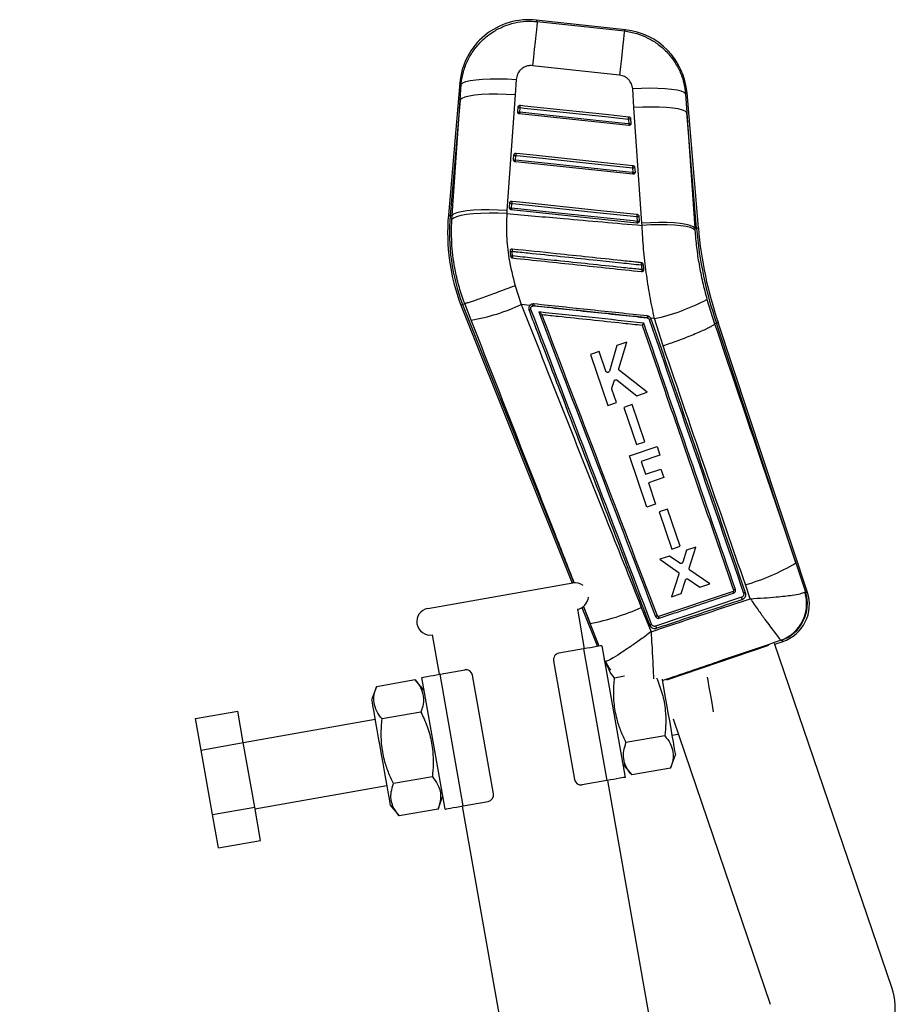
# Model space of a CAD drawing. Extents: x 29 to 520, y 22 to 419.
# Tile 5 of 14: x 307 to 385, y 147 to 236. Entities that reach past the tile are written whole.
import ezdxf

# ---------------------------------------------------------------- set-up
doc = ezdxf.new("R2010")
doc.units = 0
doc.header["$LTSCALE"] = 1.5
doc.layers.get('0').update_dxf_attribs({"linetype": 'CONTINUOUS'})
doc.styles.add('SLDTEXTSTYLE0', font='TXT', dxfattribs={"width": 0.75})
doc.dimstyles.new('SLDDIMSTYLE5', dxfattribs={"dimtxt": 5.25, "dimasz": 4.953, "dimexe": 0, "dimexo": 0.0625, "dimgap": 1.3125, "dimtad": 1, "dimdec": 4, "dimlfac": 2.5, "dimzin": 12, "dimtxsty": 'SLDTEXTSTYLE0', "dimsah": 1, "dimcen": 0.09, "dimazin": 3, "dimtfac": 1, "dimtofl": 0, "dimtmove": 0, "dimatfit": 3, "dimtolj": 1, "dimtzin": 12})

# ---------------------------------------------------------------- blocks, each defined once
blk = doc.blocks.new('_D_9')
at = {"color": 179, "linetype": 'CONTINUOUS'}
blk.add_line((341.671, 78.29), (307.177, 78.29), dxfattribs=at)
blk.add_arc((361.833, 78.29), 53.156, 100, 180, dxfattribs=at)
for points in [[(352.603, 130.639), (347.603, 130.297), (347.937, 128.81)], [(308.677, 78.29), (309.668, 83.203), (308.146, 83.273)]]:
    blk.add_solid(points, dxfattribs=at)
at = {"color": 179, "linetype": 'CONTINUOUS', "insert": (306.799, 103.131, 0.06), "char_height": 5.25, "attachment_point": 1, "rotation": 58.65559, "style": 'SLDTEXTSTYLE0'}
blk.add_mtext('80°', dxfattribs=at)

msp = doc.modelspace()

# ---------------------------------------------------------------- linework, layer by layer
at = {"color": 7, "linetype": 'CONTINUOUS'}
for p, q in [((361.142924, 234.714274), (353.137435, 235.584534)), ((360.61648, 230.643512), (352.794303, 231.492422)), ((346.277273, 229.942677), (345.2536, 218.068958)), ((346.309747, 228.42537), (346.405119, 229.809926)), ((351.33616, 230.258016), (351.237872, 228.873835)), ((351.237872, 228.873835), (350.507615, 218.489734)), ((361.904458, 227.733977), (361.78908, 229.413594)), ((366.535754, 228.952692), (366.648182, 227.272932)), ((367.678812, 216.934616), (366.661656, 229.058192)), ((346.309747, 228.42537), (345.415683, 218.054984)), ((345.580364, 218.040786), (346.309747, 228.42537)), ((351.473949, 227.344797), (351.474579, 227.357126)), ((351.474579, 227.357126), (351.511038, 227.780012)), ((351.653159, 227.309383), (351.637365, 227.160154)), ((361.432673, 226.12179), (351.637365, 227.160154)), ((351.653159, 227.309383), (351.689616, 227.732269)), ((362.609827, 217.368115), (361.904458, 227.733977)), ((366.648182, 227.272932), (367.354503, 216.90741)), ((367.516698, 216.921018), (366.648182, 227.272932)), ((361.412335, 226.701559), (361.448463, 226.270975)), ((361.448463, 226.270975), (361.432673, 226.12179)), ((361.597774, 226.747719), (361.6339, 226.317135)), ((361.6339, 226.317135), (361.63111, 226.267774)), ((351.103522, 223.048095), (351.104154, 223.060514)), ((351.104154, 223.060514), (351.140613, 223.4834)), ((361.799713, 221.747009), (351.26694, 222.863541)), ((351.282749, 223.012761), (351.319206, 223.435647)), ((361.779392, 222.326777), (361.815519, 221.896193)), ((361.964815, 222.372938), (362.000941, 221.942354)), ((362.000941, 221.942354), (361.998168, 221.893082)), ((350.733729, 218.763901), (350.770188, 219.186787)), ((350.912335, 218.716149), (350.948792, 219.139035)), ((350.507615, 218.489734), (350.491797, 218.226985)), ((350.733096, 218.75142), (350.733729, 218.763901)), ((362.166754, 217.372219), (350.896515, 218.566928)), ((345.415683, 218.054984), (345.580364, 218.040786)), ((345.557157, 217.680753), (345.580364, 218.040786)), ((362.146444, 217.951996), (362.182571, 217.521412)), ((362.331856, 217.998148), (362.367981, 217.567564)), ((362.367981, 217.567564), (362.365222, 217.518354)), ((362.624453, 217.161093), (362.609827, 217.368115)), ((367.516698, 216.921018), (367.354503, 216.90741)), ((367.354503, 216.90741), (367.367014, 216.724984)), ((350.783841, 214.871488), (350.784169, 214.833097)), ((350.784169, 214.833097), (350.839575, 214.399062)), ((362.788166, 213.166801), (362.789774, 213.222502)), ((351.243101, 211.751006), (351.787083, 210.050942)), ((368.449337, 210.511933), (369.135802, 208.329848)), ((346.376684, 210.010074), (346.528266, 210.069154)), ((346.376684, 210.010074), (356.351744, 185.065378)), ((346.528266, 210.069154), (346.718322, 210.143218)), ((346.718537, 210.143263), (346.718322, 210.143218)), ((347.302819, 208.662442), (346.718537, 210.143263)), ((352.566495, 209.969188), (351.787083, 210.050942)), ((352.833489, 209.941186), (352.913478, 209.945906)), ((353.641274, 209.164614), (353.64151, 209.163998)), ((363.074323, 208.871583), (363.119024, 208.862589)), ((363.743448, 208.797071), (363.413653, 208.831672)), ((363.450951, 208.751536), (363.413653, 208.831672)), ((364.520915, 206.342251), (363.743448, 208.797071)), ((369.135802, 208.329848), (369.135551, 208.329607)), ((369.299271, 208.384691), (369.135802, 208.329848)), ((369.299271, 208.384691), (369.453509, 208.43643)), ((376.412144, 186.872096), (369.299271, 208.384691)), ((377.463901, 184.209333), (369.453509, 208.43643)), ((360.369506, 206.382761), (359.694107, 204.086969)), ((361.259674, 206.685824), (360.369506, 206.382761)), ((360.542396, 204.30852), (361.259674, 206.685824)), ((358.778576, 205.841107), (357.99855, 205.575542)), ((357.99855, 205.575542), (359.558228, 200.991468)), ((359.377617, 204.080514), (358.778576, 205.841107)), ((363.095664, 202.195762), (360.599459, 204.129894)), ((360.387939, 203.276683), (362.169473, 201.88045)), ((359.928221, 202.560694), (360.12597, 203.195394)), ((360.338317, 201.257042), (359.929551, 202.458386)), ((362.169473, 201.88045), (363.095664, 202.195762)), ((359.558228, 200.991468), (360.338317, 201.257042)), ((361.729053, 201.077298), (360.983268, 200.823391)), ((360.983268, 200.823391), (362.117454, 197.489933)), ((362.863291, 197.743849), (361.729053, 201.077298)), ((361.504621, 196.469773), (363.971499, 197.309367)), ((362.117454, 197.489933), (362.863291, 197.743849)), ((363.971499, 197.309367), (364.234443, 196.536792)), ((363.064759, 191.885806), (361.504621, 196.469773)), ((364.234443, 196.536792), (362.547679, 195.962701)), ((362.547679, 195.962701), (362.936136, 194.82135)), ((362.936136, 194.82135), (364.324387, 195.293839)), ((364.324387, 195.293839), (364.584026, 194.530965)), ((364.584026, 194.530965), (363.195774, 194.058485)), ((363.195774, 194.058485), (363.844872, 192.151318)), ((363.844872, 192.151318), (363.064759, 191.885806)), ((364.918795, 191.705249), (364.173006, 191.451342)), ((364.173006, 191.451342), (365.307219, 188.117848)), ((366.053063, 188.371764), (364.918795, 191.705249)), ((365.307219, 188.117848), (366.053063, 188.371764)), ((367.458038, 188.291467), (366.619448, 188.005973)), ((366.863097, 186.411578), (367.458038, 188.291467)), ((365.090907, 187.485589), (364.234738, 187.194104)), ((366.019407, 186.849127), (365.090907, 187.485589)), ((366.619448, 188.005973), (366.27159, 186.934216)), ((364.234738, 187.194104), (365.863485, 186.051787)), ((376.412144, 186.872096), (377.291582, 184.286169)), ((365.925987, 185.865159), (365.266677, 183.825777)), ((368.712159, 184.998743), (366.92713, 186.225487)), ((343.408321, 182.783104), (356.407784, 185.075257)), ((366.139156, 184.122796), (366.520178, 185.326795)), ((366.774542, 185.412894), (367.80521, 184.689985)), ((367.80521, 184.689985), (368.712159, 184.998743)), ((372.339277, 183.660437), (371.899748, 184.925027)), ((370.787875, 184.316067), (364.113208, 182.07155)), ((365.266677, 183.825777), (366.139156, 184.122796)), ((370.838965, 184.420995), (370.842041, 184.409229)), ((371.92, 184.177379), (371.912727, 184.200482)), ((377.237482, 184.247671), (377.291582, 184.286169)), ((371.554961, 183.78845), (363.848418, 181.194812)), ((356.82454, 182.711721), (357.449673, 179.166413)), ((357.232177, 182.863673), (358.627606, 179.374115)), ((362.562428, 182.883946), (363.436977, 180.692353)), ((364.010166, 182.119695), (364.010271, 182.119427)), ((344.450211, 176.874256), (343.825077, 180.419564)), ((359.015517, 179.442515), (361.099295, 167.624823)), ((373.967885, 179.464724), (364.834974, 176.35637)), ((385.026168, 148.76209), (374.513569, 179.650011)), ((374.537865, 179.57862), (375.286521, 179.833425)), ((375.121309, 179.92454), (375.099945, 179.930619)), ((357.390585, 179.155993), (355.174767, 178.765285)), ((357.390585, 179.155993), (359.474363, 167.338301)), ((354.688071, 178.070212), (356.563472, 167.434288)), ((359.320863, 178.007306), (359.360735, 178.011548)), ((344.509299, 176.884676), (346.725117, 177.275384)), ((346.593078, 165.066984), (344.509299, 176.884676)), ((349.295591, 166.152764), (347.42019, 176.788689)), ((342.284479, 176.379643), (338.795736, 175.764483)), ((343.092744, 175.41639), (342.284479, 176.379643)), ((344.968144, 164.780466), (342.884366, 176.598158)), ((361.040665, 176.696953), (360.165269, 176.542596)), ((338.795736, 175.764483), (338.365667, 174.582876)), ((322.577326, 172.904086), (326.358988, 173.570896)), ((326.857157, 170.745632), (326.358988, 173.570896)), ((342.795784, 173.479889), (339.307041, 172.864729)), ((323.075497, 170.078821), (322.577326, 172.904086)), ((338.678234, 172.810222), (326.860541, 170.726445)), ((365.411707, 172.873048), (374.12871, 147.260916)), ((365.305428, 171.412755), (365.874558, 171.51311)), ((323.075497, 170.078821), (326.857157, 170.745632)), ((327.879655, 164.946758), (326.857157, 170.745632)), ((364.676621, 171.358248), (361.187878, 170.743092)), ((324.097993, 164.279948), (323.075497, 170.078821)), ((360.890918, 168.806591), (361.699183, 167.843338)), ((365.187926, 168.458499), (365.617995, 169.640101)), ((365.187926, 168.458499), (361.699183, 167.843338)), ((343.818393, 167.680381), (340.32965, 167.065221)), ((359.474363, 167.338301), (357.258545, 166.947592)), ((359.533451, 167.348721), (368.129035, 118.600737)), ((327.902429, 164.817596), (339.720123, 166.901378)), ((344.329698, 164.780627), (344.759767, 165.962234)), ((346.593078, 165.066984), (348.808895, 165.457692)), ((324.097993, 164.279948), (327.879655, 164.946758)), ((328.403982, 161.97315), (327.879655, 164.946758)), ((340.032689, 165.128724), (340.840955, 164.165471)), ((344.329698, 164.780627), (340.840955, 164.165471)), ((353.045796, 128.126274), (346.533989, 165.056563)), ((324.622322, 161.306339), (324.097993, 164.279948)), ((324.622322, 161.306339), (328.403982, 161.97315))]:
    msp.add_line(p, q, dxfattribs=at)
at = {"color": 8, "linetype": 'CONTINUOUS'}
for p, q in [((346.528266, 210.069154), (356.517341, 185.089419)), ((357.974099, 181.446488), (357.368904, 182.989741)), ((357.369195, 182.959182), (357.974099, 181.446488)), ((358.775422, 179.400181), (357.974099, 181.446488)), ((359.320863, 178.007306), (359.225761, 178.250166)), ((359.281974, 177.931368), (359.320863, 178.007306))]:
    msp.add_line(p, q, dxfattribs=at)
at = {"color": 7, "linetype": 'CONTINUOUS', "flags": 128}
for points in [[(353.226322, 235.457344), (353.212677, 235.333381), (353.185197, 235.082103), (353.144625, 234.710322), (353.09206, 234.228087), (353.028922, 233.648444), (352.956921, 232.987065), (352.878003, 232.261858), (352.794303, 231.492422)], [(353.226322, 235.457344), (357.168889, 235.028691), (361.048346, 234.606887)], [(361.048346, 234.606887), (361.0347, 234.482942), (361.007227, 234.231753), (360.96667, 233.860124), (360.914125, 233.378095), (360.851013, 232.798694), (360.77904, 232.137601), (360.700151, 231.412671), (360.61648, 230.643512)], [(346.405119, 229.809926), (346.547711, 229.942445), (346.819609, 230.059836), (347.213327, 230.158863), (347.718023, 230.236782), (348.319798, 230.291472), (349.002081, 230.321405), (349.746084, 230.325777), (350.531318, 230.304445), (351.33616, 230.258016)], [(351.237872, 228.873835), (350.436494, 228.919164), (349.654462, 228.93963), (348.913123, 228.934685), (348.232711, 228.904457), (347.631798, 228.849776), (347.126787, 228.772126), (346.731463, 228.673635), (346.456616, 228.556986), (346.309747, 228.42537)], [(366.535754, 228.952692), (366.399614, 229.080794), (366.140162, 229.194895), (365.764198, 229.292), (365.281579, 229.36957), (364.704958, 229.425556), (364.049453, 229.458503), (363.332249, 229.467542), (362.572149, 229.452441), (361.78908, 229.413594)], [(361.448463, 226.270975), (361.085099, 226.3095), (359.631643, 226.463575), (353.81782, 227.079902), (351.653159, 227.309383)], [(351.689616, 227.732269), (351.693339, 227.767406), (351.697054, 227.802436), (351.700618, 227.836044), (351.703899, 227.866978), (351.706773, 227.894051), (351.709132, 227.91626), (351.710886, 227.932764), (351.71197, 227.942939)], [(351.689616, 227.732269), (352.05298, 227.693752), (353.506435, 227.539668), (359.320258, 226.923342), (361.412335, 226.701559)], [(351.71197, 227.942939), (352.075334, 227.904422), (353.52879, 227.750347), (359.342615, 227.134038), (361.434692, 226.912264)], [(366.648182, 227.272932), (366.507033, 227.399988), (366.244096, 227.513222), (365.866192, 227.609692), (365.383124, 227.686913), (364.80742, 227.742864), (364.154013, 227.776105), (363.439852, 227.78577), (362.683461, 227.771599), (361.904458, 227.733977)], [(361.412335, 226.701559), (361.416058, 226.736687), (361.419772, 226.771725), (361.423337, 226.805333), (361.426619, 226.836268), (361.429493, 226.863349), (361.431852, 226.885567), (361.433607, 226.902081), (361.434692, 226.912264)], [(351.319206, 223.435647), (351.322931, 223.470784), (351.326644, 223.505814), (351.330208, 223.539431), (351.333488, 223.570357), (351.336359, 223.597438), (351.338715, 223.619647), (351.340467, 223.636151), (351.341548, 223.646326)], [(351.341548, 223.646326), (351.704912, 223.607809), (353.158368, 223.453734), (358.972194, 222.837425), (361.801736, 222.537483)], [(351.26694, 222.863541), (351.267229, 222.866286), (351.26809, 222.874422), (351.269497, 222.887708), (351.271409, 222.90575), (351.273766, 222.927995), (351.276498, 222.953779), (351.279523, 222.982318), (351.282749, 223.012761)], [(361.815519, 221.896193), (361.452155, 221.93471), (359.998699, 222.088794), (354.184876, 222.705112), (351.282749, 223.012761)], [(351.319206, 223.435647), (351.68257, 223.397131), (353.136026, 223.243056), (358.94985, 222.626738), (361.779392, 222.326777)], [(361.779392, 222.326777), (361.783117, 222.361914), (361.78683, 222.396944), (361.790393, 222.430552), (361.793673, 222.461487), (361.796546, 222.488568), (361.798903, 222.510786), (361.800654, 222.52729), (361.801736, 222.537483)], [(361.799713, 221.747009), (361.800002, 221.749745), (361.800863, 221.757881), (361.80227, 221.771167), (361.804181, 221.789209), (361.806538, 221.811445), (361.809269, 221.837221), (361.812294, 221.865759), (361.815519, 221.896193)], [(350.971125, 219.349713), (350.970046, 219.339539), (350.968297, 219.323034), (350.965942, 219.300816), (350.963072, 219.273744), (350.959793, 219.242809), (350.95623, 219.209201), (350.952517, 219.174171), (350.948792, 219.139035)], [(350.948792, 219.139035), (351.312156, 219.100518), (352.765612, 218.946443), (358.579437, 218.330125), (362.146444, 217.951996)], [(350.971125, 219.349713), (351.334489, 219.311197), (352.787946, 219.157122), (358.601771, 218.540821), (362.168779, 218.162693)], [(350.491797, 218.226985), (349.687673, 218.25674), (348.903083, 218.261943), (348.15954, 218.242435), (347.477434, 218.198777), (346.875466, 218.132142), (346.370143, 218.044362), (345.975321, 217.937861), (345.701826, 217.815534), (345.557157, 217.680753)], [(350.507615, 218.489734), (349.706345, 218.535019), (348.924437, 218.55544), (348.183229, 218.550442), (347.502947, 218.52016), (346.902156, 218.465416), (346.397249, 218.387712), (346.002006, 218.289168), (345.727211, 218.172465), (345.580364, 218.040786)], [(350.912335, 218.716149), (350.909108, 218.685705), (350.906082, 218.657167), (350.903349, 218.631382), (350.900991, 218.609137), (350.899078, 218.591095), (350.897669, 218.577809), (350.896806, 218.569673), (350.896515, 218.566928)], [(362.182571, 217.521412), (361.819207, 217.559929), (360.365751, 217.714004), (354.551926, 218.330322), (350.912335, 218.716149)], [(362.168779, 218.162693), (362.1677, 218.152509), (362.16595, 218.135996), (362.163595, 218.113787), (362.160724, 218.086706), (362.157445, 218.055771), (362.153882, 218.022163), (362.150168, 217.987124), (362.146444, 217.951996)], [(362.182571, 217.521412), (362.179345, 217.490978), (362.17632, 217.462439), (362.173586, 217.436663), (362.171228, 217.414419), (362.169316, 217.396385), (362.167908, 217.3831), (362.167045, 217.374964), (362.166754, 217.372219)], [(367.354503, 216.90741), (367.213328, 217.034439), (366.950334, 217.147637), (366.572343, 217.244081), (366.089163, 217.321257), (365.51333, 217.377163), (364.859783, 217.41036), (364.145479, 217.41998), (363.388952, 217.405773), (362.609827, 217.368115)], [(367.367014, 216.724984), (367.22533, 216.851092), (366.962043, 216.962789), (366.583977, 217.057158), (366.100929, 217.131777), (365.525416, 217.184697), (364.872351, 217.21455), (364.158658, 217.220576), (363.40283, 217.202596), (362.624453, 217.161093)], [(359.015517, 179.442515), (358.984295, 179.437008), (358.891827, 179.420705), (358.741667, 179.394227), (358.539586, 179.358594), (358.293349, 179.315178), (358.012419, 179.265642), (357.707593, 179.21189), (357.390585, 179.155993)], [(342.884366, 176.598158), (342.915589, 176.603661), (343.008057, 176.619969), (343.158217, 176.646447), (343.360298, 176.682075), (343.606535, 176.725496), (343.887465, 176.775032), (344.19229, 176.828779), (344.509299, 176.884676)], [(364.421286, 176.426979), (364.427163, 176.393644), (364.552586, 175.682336), (364.684015, 174.936963), (364.818046, 174.176838), (364.951208, 173.42164), (365.080051, 172.690935), (365.201239, 172.003641), (365.311634, 171.37756), (365.408376, 170.82891), (365.48896, 170.371901), (365.551297, 170.018364), (365.593775, 169.777461), (365.615293, 169.65543), (365.617995, 169.640101)], [(368.468986, 176.621583), (368.524518, 176.306647), (368.627587, 175.722113), (368.735718, 175.108875), (368.844184, 174.493728), (368.948247, 173.903562), (369.017836, 173.508906)], [(338.365667, 174.582876), (338.376461, 174.521663), (338.408563, 174.339604), (338.461141, 174.041418), (338.532834, 173.634827), (338.621785, 173.130361), (338.72569, 172.541084), (338.841858, 171.882262), (338.967281, 171.170954), (339.098709, 170.425586), (339.232741, 169.665461), (339.365902, 168.910263), (339.494745, 168.179553), (339.615934, 167.49226), (339.726329, 166.866183), (339.82307, 166.317532), (339.903654, 165.86052), (339.965992, 165.506987), (340.008469, 165.266084), (340.029987, 165.144053), (340.032689, 165.128724)], [(361.099295, 167.624823), (361.068073, 167.619316), (360.975605, 167.603012), (360.825445, 167.576535), (360.623364, 167.540901), (360.377127, 167.497485), (360.096198, 167.447949), (359.791371, 167.394198), (359.474363, 167.338301)], [(344.968144, 164.780466), (344.999367, 164.785969), (345.091835, 164.802272), (345.241995, 164.82875), (345.444076, 164.864383), (345.690313, 164.907804), (345.971243, 164.95734), (346.276069, 165.011087), (346.593078, 165.066984)]]:
    msp.add_lwpolyline(points, dxfattribs=at)
at = {"color": 8, "linetype": 'CONTINUOUS', "flags": 128}
for points in [[(353.137435, 235.584534), (353.147637, 235.569943), (353.226322, 235.457344)], [(361.048346, 234.606887), (361.132448, 234.702382), (361.142924, 234.714274)], [(346.405119, 229.809926), (346.29203, 229.927353), (346.277273, 229.942677)], [(366.661656, 229.058192), (366.647762, 229.046551), (366.535754, 228.952692)], [(345.2536, 218.068958), (345.263737, 218.068091), (345.29414, 218.065463), (345.344797, 218.061099), (345.415683, 218.054984)], [(367.516698, 216.921018), (367.587598, 216.926963), (367.638265, 216.931219), (367.668675, 216.933767), (367.678812, 216.934616)], [(377.291582, 184.286169), (377.445, 184.217755), (377.463901, 184.209333)], [(375.286521, 179.833425), (375.268401, 179.843416), (375.121309, 179.92454)], [(359.637043, 177.406607), (359.623278, 177.427671), (359.320863, 178.007306)], [(359.360735, 178.011548), (359.666175, 177.438266), (359.807464, 177.239148)]]:
    msp.add_lwpolyline(points, dxfattribs=at)
at = {"color": 7, "linetype": 'CONTINUOUS'}
for centre, radius, start, end in [((352.466115, 229.40912), 6.2118, 83.53575536, 175.25154837), ((360.471604, 228.538856), 6.2118, 4.5679863, 84.0059414), ((351.634712, 227.598236), 0.289442, 236.40993353, 273.65412119), ((351.671167, 228.021111), 0.289431, 236.40925064, 273.65450771), ((361.429074, 227.029869), 0.328737, 267.08119492, 300.87556534), ((361.465204, 226.599272), 0.328724, 267.08078624, 300.87621684), ((351.264295, 223.301595), 0.289422, 236.40542532, 273.65570212), ((351.300778, 223.72457), 0.28951, 236.41128291, 273.64964323), ((361.796108, 222.655123), 0.328771, 267.08553612, 300.87349064), ((361.832235, 222.224536), 0.328768, 267.08554027, 300.8736484), ((350.930355, 219.427963), 0.289516, 236.41146449, 273.65118384), ((350.893888, 219.005045), 0.289484, 236.40934109, 273.65346379), ((363.463689, 216.499011), 18.277639, 175.072528, 200.79672617), ((363.463689, 216.499011), 18.114955, 175.072528, 200.79022316), ((362.163184, 218.280263), 0.328694, 267.08082263, 300.87462005), ((362.199312, 217.849665), 0.328679, 267.08041586, 300.87535063), ((403.17297, 219.912547), 35.781545, 184.79583065, 198.79440523), ((403.17297, 219.912547), 35.618861, 184.79583065, 198.79606333), ((350.84373, 215.504766), 0.674305, 264.93250809, 280.27619754), ((382.547021, 211.550574), 31.753969, 173.70009332, 174.05168706), ((350.85709, 215.245232), 0.846352, 268.81419323, 281.03183359), ((371.404854, 212.218299), 20.503772, 173.85108002, 174.33325834), ((387.361653, 211.042896), 24.941778, 173.62953482, 174.07457477), ((362.497446, 214.429913), 0.814085, 273.92259294, 287.04230771), ((379.175632, 211.397984), 16.665289, 173.82327752, 174.42068663), ((362.524991, 214.215599), 1.02779, 274.58158349, 284.92913915), ((359.865056, 226.754413), 18.371392, 282.18743361, 297.85681063), ((344.290898, 226.32506), 17.917582, 279.67728847, 294.73174593), ((352.859742, 208.968104), 0.678378, 107.0942047, 123.14122173), ((351.139366, 209.594071), 1.729317, 11.57928044, 17.13862375), ((361.882787, 209.036186), 9.015326, 173.14613908, 174.20852987), ((370.595269, 208.114938), 7.558912, 172.99631743, 174.25508298), ((364.86198, 208.377937), 1.809083, 159.18390337, 164.46071325), ((363.490465, 208.226115), 0.526905, 94.30076622, 113.66287605), ((367.216638, 201.980633), 17.686866, 285.35381663, 301.32593867), ((356.616162, 183.893491), 1.2, 52.00742115, 100), ((356.616162, 183.893491), 1.2, 280, 356.10347042), ((373.894648, 183.215122), 3.498671, 290.1513636, 17.16508968), ((373.97314, 183.21661), 3.486548, 289.22713096, 17.86453449), ((374.168081, 183.119609), 3.4713, 288.50069287, 18.56036401), ((343.616699, 181.601335), 1.2, 100, 280), ((354.691374, 199.966499), 18.808697, 280.05144191, 294.73862784), ((358.194751, 179.945706), 6.288667, 18.22198244, 19.7577232), ((355.278956, 178.174402), 0.6, 100, 190), ((346.829306, 176.6845), 0.6, 10, 100), ((357.154356, 167.538478), 0.6, 190, 280), ((348.704706, 166.048577), 0.6, 280, 10), ((379.346131, 146.82891), 6, 348.79583065, 18.79583065)]:
    msp.add_arc(centre, radius, start, end, dxfattribs=at)
for points, knots in [([(346.405119, 229.809926), (346.407179, 229.832531), (346.442337, 230.218276), (346.584442, 230.961437), (346.969466, 231.987207), (347.52908, 232.925161), (348.298772, 233.823173), (349.216013, 234.539302), (350.227308, 235.05335), (351.196936, 235.360355), (352.207916, 235.513908), (352.886853, 235.476198), (353.226322, 235.457344)], [0, 0, 0, 0, 0.006912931, 0.117963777, 0.229014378, 0.338921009, 0.448826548, 0.587594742, 0.690333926, 0.793072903, 0.896536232, 1, 1, 1, 1]), ([(361.048346, 234.606887), (361.42168, 234.545093), (362.129887, 234.427872), (363.11294, 234.02656), (364.027242, 233.481275), (364.839536, 232.772917), (365.519251, 231.926194), (366.031862, 231.005319), (366.393459, 230.005806), (366.488322, 229.303732), (366.535754, 228.952692)], [0, 0, 0, 0, 0.1328493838, 0.2520121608, 0.3711754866, 0.5063245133, 0.6288592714, 0.7513951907, 0.8756965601, 1, 1, 1, 1]), ([(352.794303, 231.492422), (352.793449, 231.492515), (352.648128, 231.508286), (352.350879, 231.490648), (351.985175, 231.338321), (351.672766, 231.08767), (351.420581, 230.73782), (351.364785, 230.420707), (351.33616, 230.258016)], [0, 0, 0, 0, 0.0012024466, 0.2046366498, 0.4080488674, 0.5466770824, 0.7674270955, 1, 1, 1, 1]), ([(361.78908, 229.413594), (361.788788, 229.417629), (361.777749, 229.570268), (361.7037, 229.870082), (361.48973, 230.1967), (361.204935, 230.447536), (360.921807, 230.593226), (360.697094, 230.630235), (360.61648, 230.643512)], [0, 0, 0, 0, 0.00665741, 0.251814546, 0.497181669, 0.631988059, 0.867980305, 1, 1, 1, 1]), ([(351.637365, 227.160154), (351.617391, 227.164257), (351.577447, 227.172463), (351.526826, 227.208726), (351.49044, 227.258187), (351.475044, 227.306486), (351.474205, 227.335813), (351.473949, 227.344797)], [0, 0, 0, 0, 0.223194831, 0.446333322, 0.671049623, 0.899224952, 1, 1, 1, 1]), ([(351.511038, 227.780012), (351.513708, 227.795933), (351.519725, 227.831804), (351.549789, 227.881464), (351.596807, 227.921191), (351.653589, 227.943931), (351.693078, 227.94326), (351.71197, 227.942939)], [0, 0, 0, 0, 0.169241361, 0.38130628, 0.593398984, 0.805476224, 1, 1, 1, 1]), ([(361.63111, 226.267774), (361.625036, 226.247824), (361.612884, 226.207914), (361.570505, 226.160008), (361.516083, 226.128699), (361.467353, 226.119381), (361.439796, 226.121295), (361.432673, 226.12179)], [0, 0, 0, 0, 0.232171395, 0.464458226, 0.694598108, 0.921063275, 1, 1, 1, 1]), ([(361.434692, 226.912264), (361.436387, 226.91207), (361.458392, 226.909546), (361.499969, 226.89661), (361.550132, 226.85984), (361.585184, 226.808835), (361.595972, 226.768604), (361.597738, 226.748137), (361.597774, 226.747719)], [0, 0, 0, 0, 0.02033207, 0.263979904, 0.507644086, 0.751290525, 0.994929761, 1, 1, 1, 1]), ([(351.140613, 223.4834), (351.143276, 223.499289), (351.149283, 223.535129), (351.1793, 223.584779), (351.226302, 223.624524), (351.283102, 223.647301), (351.322623, 223.646641), (351.341548, 223.646326)], [0, 0, 0, 0, 0.1689125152, 0.3809859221, 0.5930674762, 0.8051430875, 1, 1, 1, 1]), ([(351.26694, 222.863541), (351.246966, 222.867645), (351.207023, 222.875851), (351.156398, 222.912114), (351.12002, 222.96158), (351.104628, 223.009847), (351.103781, 223.039141), (351.103522, 223.048095)], [0, 0, 0, 0, 0.2232699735, 0.4464834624, 0.671302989, 0.8995252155, 1, 1, 1, 1]), ([(361.998168, 221.893082), (361.992104, 221.873127), (361.979974, 221.833208), (361.937617, 221.78528), (361.883212, 221.753951), (361.834456, 221.744582), (361.806867, 221.746509), (361.799713, 221.747009)], [0, 0, 0, 0, 0.2321099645, 0.4643042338, 0.6943605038, 0.920748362, 1, 1, 1, 1]), ([(361.801736, 222.537483), (361.803401, 222.537291), (361.825375, 222.534761), (361.866931, 222.52187), (361.917111, 222.485122), (361.952193, 222.434135), (361.962998, 222.393876), (361.964777, 222.373382), (361.964815, 222.372938)], [0, 0, 0, 0, 0.019977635, 0.263630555, 0.507289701, 0.750934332, 0.994603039, 1, 1, 1, 1]), ([(350.770188, 219.186787), (350.772846, 219.202658), (350.778845, 219.238479), (350.808836, 219.28812), (350.855821, 219.327884), (350.912635, 219.350687), (350.952179, 219.350029), (350.971125, 219.349713)], [0, 0, 0, 0, 0.168708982, 0.380773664, 0.592855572, 0.804924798, 1, 1, 1, 1]), ([(350.896515, 218.566928), (350.876541, 218.571032), (350.836598, 218.579238), (350.785973, 218.615501), (350.749592, 218.664969), (350.734212, 218.713217), (350.733357, 218.742489), (350.733096, 218.75142)], [0, 0, 0, 0, 0.223322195, 0.446587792, 0.671461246, 0.89976824, 1, 1, 1, 1]), ([(346.718322, 210.143218), (346.551091, 210.620211), (346.215357, 211.577823), (345.806235, 213.314793), (345.514008, 215.360031), (345.542688, 216.902546), (345.557157, 217.680753)], [0, 0, 0, 0, 0.196932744, 0.395362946, 0.69495734, 1, 1, 1, 1]), ([(350.491797, 218.226985), (350.474866, 217.567874), (350.440745, 216.239575), (350.653112, 214.052507), (351.032367, 212.573063), (351.243101, 211.751006)], [0, 0, 0, 0, 0.304423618, 0.6135011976, 1, 1, 1, 1]), ([(350.491797, 218.226985), (352.19009, 218.075722), (356.233883, 217.715549), (360.278484, 217.364633), (362.624453, 217.161093)], [0, 0, 0, 0, 0.419975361, 1, 1, 1, 1]), ([(362.365222, 217.518354), (362.359165, 217.498396), (362.347049, 217.458473), (362.304704, 217.410536), (362.250312, 217.379185), (362.201539, 217.369808), (362.173929, 217.371721), (362.166754, 217.372219)], [0, 0, 0, 0, 0.232064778, 0.46419672, 0.694200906, 0.920536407, 1, 1, 1, 1]), ([(362.168778, 218.162693), (362.188995, 218.158551), (362.229427, 218.150269), (362.280551, 218.113685), (362.317011, 218.063983), (362.329546, 218.022363), (362.331657, 218.000238), (362.331856, 217.998148)], [0, 0, 0, 0, 0.243653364, 0.487299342, 0.730939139, 0.974583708, 1, 1, 1, 1]), ([(363.743448, 208.797071), (363.600794, 209.478734), (363.315493, 210.842032), (362.995684, 212.931236), (362.752079, 215.043961), (362.666995, 216.455386), (362.624453, 217.161093)], [0, 0, 0, 0, 0.246888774, 0.493767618, 0.746885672, 1, 1, 1, 1]), ([(367.367014, 216.724984), (367.410661, 216.214641), (367.497957, 215.193937), (367.731513, 213.635884), (368.038126, 212.067606), (368.312262, 211.030508), (368.449337, 210.511933)], [0, 0, 0, 0, 0.245831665, 0.491672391, 0.745823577, 1, 1, 1, 1]), ([(350.984809, 215.035022), (350.965333, 215.035271), (350.925243, 215.035784), (350.86811, 215.011864), (350.821403, 214.971094), (350.792435, 214.921504), (350.786403, 214.886399), (350.783841, 214.871488)], [0, 0, 0, 0, 0.201754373, 0.415292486, 0.628820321, 0.842347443, 1, 1, 1, 1]), ([(351.019043, 214.41452), (351.006818, 214.502986), (350.987177, 214.645116), (350.970368, 214.787513), (350.964021, 214.841277)], [0, 0, 0, 0, 0.622435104, 1, 1, 1, 1]), ([(350.964021, 214.841277), (351.085148, 214.828489), (351.690781, 214.764549), (354.234434, 214.495949), (357.384032, 214.163425), (360.64144, 213.819543), (361.960822, 213.680262), (362.553136, 213.617734)], [0, 0, 0, 0, 0.031355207, 0.156776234, 0.658460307, 0.846671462, 1, 1, 1, 1]), ([(362.573884, 213.810352), (362.453144, 213.823111), (361.847902, 213.887065), (359.304655, 214.155813), (355.56237, 214.551269), (352.304587, 214.895549), (350.984809, 215.035022)], [0, 0, 0, 0, 0.03125539, 0.156675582, 0.658356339, 1, 1, 1, 1]), ([(350.839575, 214.399062), (350.844444, 214.378976), (350.854182, 214.338803), (350.893062, 214.289326), (350.94349, 214.254376), (350.98251, 214.246618), (351.001283, 214.242886)], [0, 0, 0, 0, 0.254755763, 0.509527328, 0.764035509, 1, 1, 1, 1]), ([(351.001283, 214.242886), (352.932618, 214.038769), (356.795288, 213.630537), (360.657959, 213.222341), (362.589294, 213.018243)], [0, 0, 0, 0, 0.500000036, 1, 1, 1, 1]), ([(362.607089, 213.191093), (362.485963, 213.203878), (361.880329, 213.267804), (359.336673, 213.536335), (356.18819, 213.868736), (352.931141, 214.212627), (351.612116, 214.351899), (351.019043, 214.41452)], [0, 0, 0, 0, 0.031358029, 0.156790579, 0.658520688, 0.846460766, 1, 1, 1, 1]), ([(362.553136, 213.617734), (362.563483, 213.535911), (362.581462, 213.393734), (362.599452, 213.25148), (362.607089, 213.191093)], [0, 0, 0, 0, 0.575498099, 1, 1, 1, 1]), ([(362.736036, 213.651575), (362.735703, 213.653985), (362.732576, 213.676605), (362.717939, 213.71843), (362.679152, 213.766995), (362.62883, 213.7998), (362.591249, 213.807018), (362.573884, 213.810352)], [0, 0, 0, 0, 0.029972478, 0.281321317, 0.532706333, 0.784082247, 1, 1, 1, 1]), ([(362.589294, 213.018243), (362.60992, 213.018089), (362.651172, 213.017782), (362.708877, 213.043318), (362.754891, 213.085018), (362.779599, 213.129628), (362.78618, 213.158185), (362.788166, 213.166801)], [0, 0, 0, 0, 0.225498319, 0.45099553, 0.676597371, 0.902419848, 1, 1, 1, 1]), ([(362.789774, 213.222502), (362.774784, 213.342187), (362.756867, 213.485244), (362.738962, 213.628216), (362.736036, 213.651575)], [0, 0, 0, 0, 0.836624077, 1, 1, 1, 1]), ([(351.243101, 211.751006), (351.216953, 211.740951), (351.030942, 211.669421), (350.589785, 211.50073), (349.930563, 211.251541), (349.21422, 210.984908), (348.556581, 210.744669), (347.973838, 210.536617), (347.485122, 210.367795), (347.103376, 210.242618), (346.832112, 210.161876), (346.756395, 210.149467), (346.718537, 210.143263)], [0, 0, 0, 0, 0.011732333, 0.083460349, 0.198031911, 0.31260373, 0.427171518, 0.541739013, 0.656304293, 0.770869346, 0.885434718, 1, 1, 1, 1]), ([(351.787083, 210.050942), (354.312641, 203.664963), (357.895285, 194.606098), (361.499096, 185.554645), (362.562428, 182.883946)], [0, 0, 0, 0, 0.70494254, 1, 1, 1, 1]), ([(352.462613, 209.728325), (352.462226, 209.679968), (352.461699, 209.614135), (352.48317, 209.552492), (352.48887, 209.536127)], [0, 0, 0, 0, 0.734530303, 1, 1, 1, 1]), ([(352.566495, 209.969188), (352.561695, 209.96352), (352.526095, 209.921486), (352.481417, 209.841753), (352.468107, 209.761468), (352.462613, 209.728325)], [0, 0, 0, 0, 0.083834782, 0.621791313, 1, 1, 1, 1]), ([(352.48887, 209.536127), (352.532322, 209.422738), (352.749582, 208.855794), (353.662105, 206.474625), (357.227617, 197.171502), (360.621501, 188.321761), (363.319619, 181.28627)], [0, 0, 0, 0, 0.0120414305, 0.0602071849, 0.2528703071, 1, 1, 1, 1]), ([(352.931887, 210.112051), (352.883978, 210.112319), (352.788162, 210.112853), (352.659006, 210.058113), (352.595565, 209.997131), (352.566495, 209.969188)], [0, 0, 0, 0, 0.351402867, 0.702793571, 1, 1, 1, 1]), ([(352.660337, 209.616513), (352.652693, 209.645187), (352.637937, 209.700544), (352.65367, 209.785528), (352.69355, 209.857903), (352.755294, 209.915004), (352.807423, 209.932458), (352.833489, 209.941186)], [0, 0, 0, 0, 0.212400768, 0.410046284, 0.607027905, 0.803505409, 1, 1, 1, 1]), ([(363.486834, 181.365118), (361.681953, 186.073825), (358.072206, 195.491202), (354.464289, 204.908088), (352.660337, 209.616513)], [0, 0, 0, 0, 0.500001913, 1, 1, 1, 1]), ([(363.119024, 208.862589), (360.371424, 209.150727), (356.942917, 209.510271), (353.514397, 209.869786), (352.833489, 209.941186)], [0, 0, 0, 0, 0.801398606, 1, 1, 1, 1]), ([(352.913478, 209.945906), (354.606953, 209.766823), (357.993901, 209.408658), (361.38085, 209.050608), (363.074323, 208.871583)], [0, 0, 0, 0, 0.50000038, 1, 1, 1, 1]), ([(363.09276, 209.036619), (361.399282, 209.215842), (358.012326, 209.574288), (354.625367, 209.932797), (352.931887, 210.112051)], [0, 0, 0, 0, 0.499999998, 1, 1, 1, 1]), ([(353.365267, 209.391932), (353.365858, 209.391479), (353.403131, 209.362876), (353.474327, 209.307452), (353.560023, 209.238416), (353.611979, 209.194211), (353.635953, 209.1721), (353.639644, 209.166907), (353.641274, 209.164614)], [0, 0, 0, 0, 0.005314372, 0.335580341, 0.640501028, 0.809009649, 0.915693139, 1, 1, 1, 1]), ([(362.775104, 208.396966), (361.237299, 208.559541), (358.100686, 208.891139), (354.964075, 209.22285), (353.365267, 209.391932)], [0, 0, 0, 0, 0.490275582, 1, 1, 1, 1]), ([(353.365267, 209.391932), (355.129483, 204.787241), (358.619033, 195.67934), (362.110207, 186.571152), (363.836344, 182.067799)], [0, 0, 0, 0, 0.505570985, 1, 1, 1, 1]), ([(364.01027, 182.119427), (362.271154, 186.653988), (358.813746, 195.668815), (355.358652, 204.683702), (353.64151, 209.163998)], [0, 0, 0, 0, 0.503011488, 1, 1, 1, 1]), ([(353.64151, 209.163998), (353.645061, 209.163622), (354.133107, 209.112024), (356.559081, 208.855095), (359.55482, 208.538153), (362.06606, 208.272423), (362.63935, 208.21176)], [0, 0, 0, 0, 0.001184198, 0.162718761, 0.80885733, 1, 1, 1, 1]), ([(363.413653, 208.831672), (363.385031, 208.870178), (363.327785, 208.947192), (363.210136, 209.015055), (363.1279, 209.030163), (363.09276, 209.036619)], [0, 0, 0, 0, 0.364129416, 0.728284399, 1, 1, 1, 1]), ([(363.119024, 208.862589), (363.139462, 208.854555), (363.185445, 208.83648), (363.24451, 208.783556), (363.267497, 208.733664), (363.278989, 208.708719)], [0, 0, 0, 0, 0.285729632, 0.642883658, 1, 1, 1, 1]), ([(363.278989, 208.708719), (364.688436, 204.616228), (367.507289, 196.431365), (370.326532, 188.248411), (371.736133, 184.156994)], [0, 0, 0, 0, 0.500007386, 1, 1, 1, 1]), ([(371.912665, 184.200669), (370.502054, 188.291893), (367.680827, 196.474354), (364.860911, 204.659138), (363.450951, 208.751536)], [0, 0, 0, 0, 0.4999992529, 1, 1, 1, 1]), ([(362.775104, 208.396966), (362.774643, 208.396391), (362.77154, 208.392516), (362.752873, 208.3691), (362.721262, 208.328727), (362.684694, 208.280333), (362.658609, 208.244147), (362.642502, 208.219948), (362.640354, 208.214367), (362.63935, 208.21176)], [0, 0, 0, 0, 0.007093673, 0.047801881, 0.287839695, 0.495431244, 0.676735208, 0.848986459, 1, 1, 1, 1]), ([(362.63935, 208.21176), (362.649815, 208.181382), (362.818389, 207.692017), (363.61946, 205.366739), (366.341555, 197.466043), (368.906669, 190.025754), (370.838965, 184.420995)], [0, 0, 0, 0, 0.003830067, 0.061700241, 0.293180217, 1, 1, 1, 1]), ([(371.008224, 184.495748), (369.643944, 188.455583), (366.89932, 196.421876), (364.155196, 204.389725), (362.775104, 208.396966)], [0, 0, 0, 0, 0.497073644, 1, 1, 1, 1]), ([(369.135551, 208.329607), (369.10749, 208.295409), (369.051369, 208.227014), (368.805873, 208.072376), (368.446186, 207.883716), (367.97517, 207.663676), (367.40514, 207.418481), (366.755095, 207.155674), (366.040741, 206.882196), (365.326231, 206.621447), (364.813396, 206.442036), (364.559163, 206.3553), (364.520915, 206.342251)], [0, 0, 0, 0, 0.111332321, 0.22266466, 0.333996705, 0.445329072, 0.556661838, 0.667994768, 0.779328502, 0.890662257, 0.983550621, 1, 1, 1, 1]), ([(369.135551, 208.329607), (370.448991, 204.455276), (372.874072, 197.30187), (375.300079, 190.15032), (376.412144, 186.872096)], [0, 0, 0, 0, 0.541606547, 1, 1, 1, 1]), ([(371.899748, 184.925027), (370.765897, 188.199038), (368.295113, 195.333463), (365.846079, 202.476939), (364.520915, 206.342251)], [0, 0, 0, 0, 0.45890325, 1, 1, 1, 1]), ([(360.599459, 204.129894), (360.58585, 204.142803), (360.558636, 204.168617), (360.537216, 204.221596), (360.533207, 204.270005), (360.539969, 204.298347), (360.542396, 204.30852)], [0, 0, 0, 0, 0.280361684, 0.560609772, 0.842286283, 1, 1, 1, 1]), ([(359.542773, 203.96821), (359.524103, 203.969137), (359.486767, 203.970989), (359.436185, 203.997079), (359.397687, 204.034679), (359.383916, 204.066129), (359.377617, 204.080514)], [0, 0, 0, 0, 0.2598670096, 0.5196972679, 0.7803011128, 1, 1, 1, 1]), ([(359.694107, 204.086969), (359.687018, 204.069507), (359.672838, 204.034578), (359.631101, 203.995156), (359.585639, 203.972978), (359.55491, 203.96956), (359.542773, 203.96821)], [0, 0, 0, 0, 0.274360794, 0.548779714, 0.821766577, 1, 1, 1, 1]), ([(360.12597, 203.195394), (360.133545, 203.212851), (360.148695, 203.247768), (360.19176, 203.286522), (360.241165, 203.309279), (360.275636, 203.310863), (360.291193, 203.311578)], [0, 0, 0, 0, 0.262229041, 0.524493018, 0.785391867, 1, 1, 1, 1]), ([(360.291193, 203.311578), (360.310112, 203.309261), (360.345135, 203.304971), (360.374458, 203.285593), (360.387941, 203.276683)], [0, 0, 0, 0, 0.540180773, 1, 1, 1, 1]), ([(359.929551, 202.458386), (359.925057, 202.476697), (359.916691, 202.510791), (359.924572, 202.544903), (359.928221, 202.560694)], [0, 0, 0, 0, 0.537104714, 1, 1, 1, 1]), ([(366.139081, 186.822555), (366.120098, 186.82151), (366.082132, 186.819418), (366.041929, 186.834803), (366.022732, 186.847012), (366.019407, 186.849127)], [0, 0, 0, 0, 0.452599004, 0.905166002, 1, 1, 1, 1]), ([(366.271587, 186.934216), (366.263558, 186.9168), (366.247497, 186.881961), (366.203231, 186.843653), (366.164409, 186.827193), (366.142425, 186.823168), (366.139081, 186.822555)], [0, 0, 0, 0, 0.315033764, 0.630202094, 0.943752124, 1, 1, 1, 1]), ([(365.863485, 186.051787), (365.877721, 186.039517), (365.90619, 186.014979), (365.930094, 185.962986), (365.936978, 185.910968), (365.929294, 185.87894), (365.925987, 185.865159)], [0, 0, 0, 0, 0.265850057, 0.531663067, 0.798490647, 1, 1, 1, 1]), ([(366.92713, 186.225487), (366.912807, 186.237581), (366.884163, 186.261769), (366.859802, 186.313387), (366.852379, 186.365406), (366.859854, 186.397611), (366.863097, 186.411578)], [0, 0, 0, 0, 0.265078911, 0.530122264, 0.796204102, 1, 1, 1, 1]), ([(366.520178, 185.326795), (366.527804, 185.34419), (366.543055, 185.378982), (366.58619, 185.417588), (366.629837, 185.437387), (366.657785, 185.440853), (366.667073, 185.442005)], [0, 0, 0, 0, 0.28647817, 0.572959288, 0.858087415, 1, 1, 1, 1]), ([(366.667073, 185.442005), (366.68624, 185.44171), (366.72456, 185.441122), (366.757886, 185.422301), (366.774542, 185.412894)], [0, 0, 0, 0, 0.500195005, 1, 1, 1, 1]), ([(364.168055, 181.912168), (364.283492, 181.951016), (364.860672, 182.145252), (367.086423, 182.894271), (369.196696, 183.604509), (370.845234, 184.159345)], [0, 0, 0, 0, 0.05186398, 0.259319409, 1, 1, 1, 1]), ([(370.842041, 184.409229), (370.842699, 184.404017), (370.844516, 184.389621), (370.83992, 184.365696), (370.826031, 184.341189), (370.807357, 184.324379), (370.793319, 184.318397), (370.787871, 184.316076)], [0, 0, 0, 0, 0.134825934, 0.372349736, 0.610152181, 0.848721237, 1, 1, 1, 1]), ([(370.787871, 184.316076), (370.788893, 184.313839), (370.790936, 184.309367), (370.804117, 184.273818), (370.822758, 184.222419), (370.837742, 184.18037), (370.845235, 184.159345)], [0, 0, 0, 0, 0.2500000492, 0.5000080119, 0.7500040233, 1, 1, 1, 1]), ([(371.008224, 184.495748), (370.985506, 184.487695), (370.94007, 184.47159), (370.883569, 184.448293), (370.845317, 184.429636), (370.841059, 184.423844), (370.838965, 184.420995)], [0, 0, 0, 0, 0.252018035, 0.504023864, 0.756034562, 1, 1, 1, 1]), ([(370.845224, 184.159372), (370.872403, 184.172116), (370.926762, 184.197604), (370.986568, 184.26724), (371.02083, 184.350707), (371.025968, 184.430784), (371.013169, 184.477642), (371.008224, 184.495748)], [0, 0, 0, 0, 0.215729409, 0.431467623, 0.647453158, 0.863778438, 1, 1, 1, 1]), ([(371.736133, 184.156994), (371.742722, 184.13118), (371.757371, 184.073782), (371.74538, 183.98069), (371.702536, 183.892155), (371.63612, 183.823925), (371.580595, 183.799655), (371.554961, 183.78845)], [0, 0, 0, 0, 0.1751846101, 0.3895195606, 0.603357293, 0.8168799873, 1, 1, 1, 1]), ([(371.617704, 183.600686), (371.666323, 183.622746), (371.763552, 183.666861), (371.871351, 183.789363), (371.93407, 183.936983), (371.944169, 184.072822), (371.92613, 184.150859), (371.92, 184.177379)], [0, 0, 0, 0, 0.221370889, 0.442701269, 0.664111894, 0.885854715, 1, 1, 1, 1]), ([(371.912694, 184.20058), (371.909441, 184.201682), (371.902936, 184.203887), (371.861657, 184.195343), (371.803853, 184.17949), (371.758685, 184.164552), (371.736101, 184.157083)], [0, 0, 0, 0, 0.249999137, 0.500001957, 0.749996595, 1, 1, 1, 1]), ([(372.339277, 183.660437), (372.342986, 183.660612), (372.756046, 183.680177), (373.558092, 183.727068), (374.596974, 183.80975), (375.444549, 183.896593), (376.205159, 183.994479), (376.903751, 184.115104), (377.123034, 184.202209), (377.237482, 184.247671)], [0, 0, 0, 0, 0.00160471, 0.178681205, 0.34656297, 0.479530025, 0.612466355, 0.797738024, 1, 1, 1, 1]), ([(363.436977, 180.692353), (364.927781, 181.190411), (367.89462, 182.181592), (370.86265, 183.169127), (372.339277, 183.660437)], [0, 0, 0, 0, 0.502489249, 1, 1, 1, 1]), ([(363.909798, 181.008528), (364.025231, 181.047386), (364.602397, 181.241678), (367.171514, 182.106312), (369.625512, 182.931101), (371.617707, 183.600677)], [0, 0, 0, 0, 0.0449321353, 0.2246607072, 1, 1, 1, 1]), ([(371.617731, 183.600686), (371.617475, 183.601536), (371.61676, 183.603909), (371.613625, 183.613631), (371.60776, 183.631479), (371.599788, 183.655489), (371.590083, 183.684501), (371.579065, 183.717305), (371.567165, 183.75253), (371.559029, 183.776475), (371.554961, 183.78845)], [0, 0, 0, 0, 0.0737978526, 0.2061105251, 0.3384278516, 0.4707455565, 0.6030431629, 0.7353737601, 0.8676685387, 1, 1, 1, 1]), ([(372.339277, 183.660437), (372.341395, 183.6574), (372.577204, 183.319311), (373.034524, 182.66965), (373.624288, 181.845649), (374.103497, 181.188644), (374.531468, 180.614803), (374.92139, 180.111932), (375.038713, 179.992797), (375.099945, 179.930619)], [0, 0, 0, 0, 0.001605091, 0.178687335, 0.346568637, 0.479537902, 0.612476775, 0.797748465, 1, 1, 1, 1]), ([(364.010166, 182.119695), (364.006983, 182.120412), (364.000616, 182.121845), (363.960009, 182.111151), (363.903108, 182.092742), (363.858599, 182.076113), (363.836344, 182.067799)], [0, 0, 0, 0, 0.250000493, 0.500000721, 0.750000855, 1, 1, 1, 1]), ([(363.836344, 182.067799), (363.842693, 182.053624), (363.86117, 182.012368), (363.912001, 181.954891), (363.990159, 181.910208), (364.080113, 181.892016), (364.138676, 181.905436), (364.168055, 181.912168)], [0, 0, 0, 0, 0.115649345, 0.33659509, 0.557293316, 0.777906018, 1, 1, 1, 1]), ([(364.113208, 182.07155), (364.104085, 182.069476), (364.085841, 182.06533), (364.057808, 182.070999), (364.033446, 182.084948), (364.017829, 182.102681), (364.012153, 182.115256), (364.01027, 182.119427)], [0, 0, 0, 0, 0.222750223, 0.445503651, 0.667997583, 0.889874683, 1, 1, 1, 1]), ([(363.48677, 181.36527), (363.46435, 181.356416), (363.419509, 181.338706), (363.363735, 181.313759), (363.325935, 181.294293), (363.321739, 181.288815), (363.319673, 181.286118)], [0, 0, 0, 0, 0.251900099, 0.503801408, 0.755696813, 1, 1, 1, 1]), ([(363.319673, 181.286118), (363.343696, 181.23836), (363.391713, 181.142903), (363.518967, 181.040279), (363.669468, 180.984001), (363.805899, 180.979811), (363.883231, 181.001169), (363.909519, 181.008429)], [0, 0, 0, 0, 0.22208269, 0.443887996, 0.665139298, 0.886167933, 1, 1, 1, 1]), ([(363.84842, 181.194807), (363.827471, 181.189338), (363.775046, 181.175652), (363.686555, 181.183061), (363.596151, 181.2222), (363.525348, 181.285738), (363.498968, 181.340103), (363.486829, 181.365118)], [0, 0, 0, 0, 0.147099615, 0.368111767, 0.58947723, 0.811097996, 1, 1, 1, 1]), ([(363.848137, 181.194718), (363.852146, 181.182811), (363.860163, 181.158999), (363.871867, 181.124063), (363.882708, 181.091578), (363.892232, 181.062872), (363.90005, 181.039137), (363.905785, 181.021513), (363.908905, 181.011677), (363.909552, 181.009395), (363.909798, 181.008528)], [0, 0, 0, 0, 0.131347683, 0.262692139, 0.39402818, 0.525370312, 0.656712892, 0.788052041, 0.919394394, 1, 1, 1, 1]), ([(363.436977, 180.692353), (363.433999, 180.690133), (363.114259, 180.451706), (362.489474, 179.993462), (361.667521, 179.411641), (360.983455, 178.945182), (360.3113, 178.506239), (359.677244, 178.124513), (359.465314, 178.048873), (359.360735, 178.011548)], [0, 0, 0, 0, 0.0015913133, 0.1708798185, 0.3318781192, 0.4598512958, 0.5877996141, 0.7965948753, 1, 1, 1, 1]), ([(360.165269, 176.542596), (359.976767, 176.768108), (359.732213, 177.060677), (359.640133, 177.39163), (359.619028, 177.467484)], [0, 0, 0, 0, 0.770799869, 1, 1, 1, 1]), ([(342.284479, 176.379643), (342.458424, 176.15081), (342.810087, 175.688184), (343.038842, 174.951203), (343.025258, 174.205752), (342.872741, 173.723317), (342.795784, 173.479889)], [0, 0, 0, 0, 0.2646050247, 0.5349479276, 0.7653430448, 1, 1, 1, 1]), ([(361.187878, 170.743092), (361.029418, 171.084726), (360.711028, 171.771166), (360.321483, 172.969315), (360.082958, 174.348914), (360.076134, 175.589894), (360.144627, 176.321974), (360.165269, 176.542596)], [0, 0, 0, 0, 0.188964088, 0.379682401, 0.630819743, 0.888742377, 1, 1, 1, 1]), ([(363.935579, 176.545721), (364.117615, 176.081236), (364.487201, 175.138196), (364.726619, 173.762362), (364.773557, 172.491446), (364.709051, 171.737362), (364.676621, 171.358248)], [0, 0, 0, 0, 0.281762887, 0.572061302, 0.784855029, 1, 1, 1, 1]), ([(339.307041, 172.864729), (339.133095, 173.093562), (338.781432, 173.556189), (338.552677, 174.293162), (338.566262, 175.03862), (338.718779, 175.521055), (338.795736, 175.764483)], [0, 0, 0, 0, 0.264605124, 0.534947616, 0.765343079, 1, 1, 1, 1]), ([(342.795784, 173.479889), (342.890639, 173.279628), (343.199909, 172.626688), (343.619786, 171.459274), (343.870042, 170.08526), (343.914965, 168.81341), (343.850701, 168.059438), (343.818393, 167.680381)], [0, 0, 0, 0, 0.111258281, 0.36275082, 0.620315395, 0.809114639, 1, 1, 1, 1]), ([(340.32965, 167.065221), (340.171191, 167.406856), (339.852802, 168.093298), (339.463254, 169.291447), (339.224731, 170.671046), (339.217906, 171.912026), (339.2864, 172.644106), (339.307041, 172.864729)], [0, 0, 0, 0, 0.188964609, 0.379682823, 0.630819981, 0.888742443, 1, 1, 1, 1]), ([(361.699183, 167.843338), (361.525237, 168.072169), (361.173574, 168.534793), (360.94482, 169.271773), (360.958404, 170.01723), (361.110921, 170.499665), (361.187878, 170.743092)], [0, 0, 0, 0, 0.264604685, 0.534947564, 0.765343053, 1, 1, 1, 1]), ([(364.676621, 171.358248), (364.850567, 171.129417), (365.20223, 170.666794), (365.430984, 169.929814), (365.417401, 169.184356), (365.264884, 168.701924), (365.187926, 168.458499)], [0, 0, 0, 0, 0.2646048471, 0.5349478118, 0.7653433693, 1, 1, 1, 1]), ([(340.840955, 164.165471), (340.66701, 164.394302), (340.315347, 164.856926), (340.086591, 165.593905), (340.100176, 166.339363), (340.252693, 166.821795), (340.32965, 167.065221)], [0, 0, 0, 0, 0.26460478, 0.534947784, 0.765343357, 1, 1, 1, 1]), ([(343.818393, 167.680381), (343.992339, 167.45155), (344.344002, 166.988926), (344.572756, 166.251946), (344.559173, 165.506489), (344.406655, 165.024054), (344.329698, 164.780627)], [0, 0, 0, 0, 0.264604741, 0.534947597, 0.765343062, 1, 1, 1, 1])]:
    msp.add_open_spline(points, degree=3, knots=knots, dxfattribs=at)
at = {"color": 8, "linetype": 'CONTINUOUS'}
for points, knots in [([(356.552518, 185.071529), (355.976529, 186.54027), (352.892584, 194.404159), (349.809817, 202.267632), (347.302819, 208.662442)], [0, 0, 0, 0, 0.186770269, 1, 1, 1, 1]), ([(363.436977, 180.692353), (363.4372, 180.688655), (363.461125, 180.29148), (363.505907, 179.524427), (363.560063, 178.536331), (363.600436, 177.74021), (363.634958, 177.002414), (363.645803, 176.668342), (363.652137, 176.473225)], [0, 0, 0, 0, 0.002073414, 0.222657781, 0.432438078, 0.599186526, 0.76590275, 1, 1, 1, 1]), ([(375.099945, 179.930619), (373.19141, 179.279563), (369.639648, 178.067955), (366.087607, 176.85699), (364.444251, 176.296736)], [0, 0, 0, 0, 0.537348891, 1, 1, 1, 1])]:
    msp.add_open_spline(points, degree=3, knots=knots, dxfattribs=at)

# ---------------------------------------------------------------- dimensions: what is measured, and where the dimension line sits
at = {"color": 179, "linetype": 'CONTINUOUS'}
dim = msp.add_angular_dim_2l(base=(321.113098, 112.458492), line1=((343.170614, 78.290242), (361.170614, 78.290242)), line2=((343.825077, 180.419566), (353.045796, 128.126274)), dimstyle='SLDDIMSTYLE5', dxfattribs=at)
dim.commit()
dim.dimension.update_dxf_attribs({"geometry": '_D_9', "text_midpoint": (316.434731, 105.941187), "dimtype": 162})

doc.saveas('drawing.dxf')
